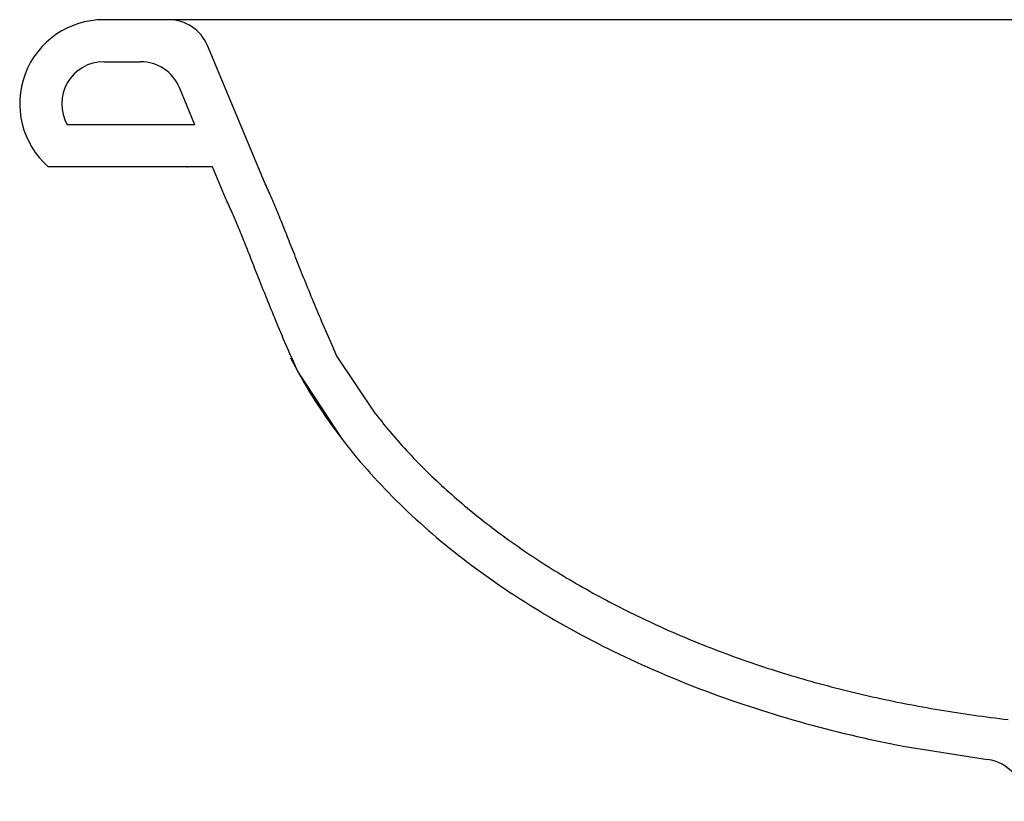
# Model space of a CAD drawing. Header units: millimetres. Extents: x -0.498 to 0, y -0.071 to 0.15.
import ezdxf

# ---------------------------------------------------------------- set-up
doc = ezdxf.new("R2010")
doc.units = ezdxf.units.MM
doc.layers.add('BLOCKS', color=3, linetype='Continuous')

msp = doc.modelspace()

# ---------------------------------------------------------------- linework, layer by layer
at = {"layer": 'BLOCKS'}
for p, q in [((-0.4622123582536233, 0.1460000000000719), (-0.4776824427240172, 0.1460000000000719)), ((-0.0220000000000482, 0.1460000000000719), (-0.4622123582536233, 0.1460000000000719)), ((-0.4394323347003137, 0.1073667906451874), (-0.4529832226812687, 0.1398500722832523)), ((-0.4776824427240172, 0.1360000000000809), (-0.4688852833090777, 0.1360000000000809)), ((-0.455964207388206, 0.1210000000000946), (-0.4596561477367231, 0.1298500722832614)), ((-0.455964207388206, 0.1210000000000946), (-0.4863426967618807, 0.1210000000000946)), ((-0.4517925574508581, 0.1110000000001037), (-0.4909111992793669, 0.1110000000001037)), ((-0.4486180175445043, 0.1033902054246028), (-0.4517925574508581, 0.1110000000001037)), ((-0.4128682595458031, 0.05210759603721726), (-0.4222155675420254, 0.06612780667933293)), ((-0.4313238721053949, 0.06200000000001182), (-0.4207864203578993, 0.04600000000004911)), ((-0.2873019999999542, -0.02688799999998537), (-0.267259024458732, -0.03007534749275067))]:
    msp.add_line(p, q, dxfattribs=at)
for points in [[(-0.457725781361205, 0.1108651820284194), (-0.4577278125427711, 0.1110000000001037)], [(-0.4222155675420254, 0.06612780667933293), (-0.42255814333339, 0.06688372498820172), (-0.4228919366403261, 0.0676246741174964), (-0.4232216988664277, 0.06836100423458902), (-0.4235474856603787, 0.06909270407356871), (-0.4238693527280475, 0.0698197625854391), (-0.4241873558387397, 0.07054216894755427), (-0.4245015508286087, 0.07125991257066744), (-0.4248119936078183, 0.0719729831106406), (-0.4251187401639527, 0.07268137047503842), (-0.4254218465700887, 0.07338506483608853), (-0.4257213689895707, 0.07408405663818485), (-0.4260173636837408, 0.07477833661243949), (-0.4263098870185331, 0.07546789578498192), (-0.4265989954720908, 0.07615272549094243), (-0.4268847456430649, 0.07683281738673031), (-0.4271671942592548, 0.07750816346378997), (-0.4274463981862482, 0.0781787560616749), (-0.4277224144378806, 0.07884458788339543), (-0.4279953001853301, 0.07950565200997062), (-0.4282651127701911, 0.08016194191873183), (-0.4285319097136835, 0.08081345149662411), (-0.4287957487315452, 0.0814601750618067), (-0.4290566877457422, 0.08210210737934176), (-0.4293147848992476, 0.08273924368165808), (-0.4295700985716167, 0.08337157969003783), (-0.4298226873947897, 0.08399911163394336), (-0.4300726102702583, 0.0846218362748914), (-0.4303199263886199, 0.08523975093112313), (-0.4305646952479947, 0.08585285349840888), (-0.4308069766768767, 0.08646114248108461), (-0.4310468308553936, 0.08706461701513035), (-0.4312843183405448, 0.08766327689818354), (-0.4315195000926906, 0.08825712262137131), (-0.4317524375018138, 0.08884615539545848), (-0.4319831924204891, 0.0894303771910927), (-0.4322118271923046, 0.09000979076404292), (-0.4324384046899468, 0.09058439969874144), (-0.4326629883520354, 0.09115420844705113), (-0.4328856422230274, 0.09171922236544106), (-0.4331064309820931, 0.09227944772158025), (-0.4333254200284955, 0.09283489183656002), (-0.4335426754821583, 0.09338556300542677), (-0.4337582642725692, 0.09393147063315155), (-0.4339722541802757, 0.09447262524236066), (-0.434184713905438, 0.09500903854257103), (-0.4343957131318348, 0.09554072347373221), (-0.4346053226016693, 0.0960676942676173), (-0.4348136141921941, 0.0965899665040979), (-0.4350206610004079, 0.09710755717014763), (-0.4352265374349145, 0.09762048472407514), (-0.4354313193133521, 0.09812876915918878), (-0.4356350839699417, 0.09863243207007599), (-0.4358379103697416, 0.09913149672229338), (-0.43603987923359, 0.0996259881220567), (-0.4362410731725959, 0.1001159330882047), (-0.4364415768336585, 0.1006013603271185), (-0.4366414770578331, 0.101082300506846), (-0.4368408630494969, 0.1015587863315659), (-0.4370398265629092, 0.102030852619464), (-0.4372384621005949, 0.1024985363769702), (-0.4374368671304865, 0.1029618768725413), (-0.4376351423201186, 0.103420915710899), (-0.4378333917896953, 0.1038756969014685), (-0.4380317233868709, 0.1043262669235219), (-0.4382302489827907, 0.104772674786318), (-0.4384290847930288, 0.1052149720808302), (-0.4386283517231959, 0.1056532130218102), (-0.4388281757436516, 0.1060874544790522), (-0.4390286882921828, 0.1065177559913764), (-0.4392300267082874, 0.1069441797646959), (-0.4394323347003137, 0.1073667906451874)], [(-0.4313238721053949, 0.06200000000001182), (-0.4316710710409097, 0.06276611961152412), (-0.4320139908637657, 0.06352732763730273), (-0.4323526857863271, 0.0642836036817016), (-0.4326872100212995, 0.06503492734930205), (-0.4330176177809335, 0.06578127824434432), (-0.4333439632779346, 0.06652263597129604), (-0.4336663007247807, 0.06725898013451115), (-0.4339846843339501, 0.06799029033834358), (-0.4342991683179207, 0.06871654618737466), (-0.4346098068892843, 0.06943772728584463), (-0.4349166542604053, 0.07015381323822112), (-0.435219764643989, 0.07086478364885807), (-0.4355191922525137, 0.07157061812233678), (-0.4358149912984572, 0.07227129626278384), (-0.4361072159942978, 0.07296679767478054), (-0.4363959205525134, 0.07365710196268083), (-0.4366811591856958, 0.07434218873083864), (-0.4369629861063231, 0.07502203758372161), (-0.437241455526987, 0.07569662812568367), (-0.4375166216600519, 0.07636593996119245), (-0.4377885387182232, 0.07702995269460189), (-0.4380572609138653, 0.07768864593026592), (-0.4383228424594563, 0.07834199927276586), (-0.4385853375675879, 0.07898999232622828), (-0.4388448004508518, 0.07963260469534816), (-0.4391012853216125, 0.08026981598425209), (-0.4393548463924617, 0.08090160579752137), (-0.4396055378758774, 0.08152795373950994), (-0.4398534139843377, 0.08214883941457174), (-0.4400985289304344, 0.0827642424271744), (-0.4403409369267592, 0.08337414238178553), (-0.4405806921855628, 0.0839785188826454), (-0.4408178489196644, 0.08457735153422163), (-0.4410524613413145, 0.08517061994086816), (-0.4412845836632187, 0.0857583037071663), (-0.4415142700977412, 0.08634038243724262), (-0.441741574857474, 0.08691683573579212), (-0.441966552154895, 0.08748764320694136), (-0.442189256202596, 0.08805278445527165), (-0.4424097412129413, 0.08861223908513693), (-0.4426280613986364, 0.08916598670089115), (-0.4428442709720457, 0.08971400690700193), (-0.4430584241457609, 0.09025627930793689), (-0.4432705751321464, 0.09079278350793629), (-0.4434807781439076, 0.09132349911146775), (-0.4436890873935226, 0.09184840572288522), (-0.4438955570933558, 0.09236748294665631), (-0.4441002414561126, 0.09288071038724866), (-0.4443031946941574, 0.0933880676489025), (-0.4445044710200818, 0.09388953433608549), (-0.4447041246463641, 0.09438509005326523), (-0.4449022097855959, 0.09487471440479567), (-0.4450987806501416, 0.09535838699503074), (-0.4452938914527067, 0.09583608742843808), (-0.4454875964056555, 0.09630779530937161), (-0.4456799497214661, 0.09677349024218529), (-0.4458710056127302, 0.09723315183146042), (-0.4460608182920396, 0.09768675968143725), (-0.4462494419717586, 0.09813429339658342), (-0.4464369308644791, 0.09857573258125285), (-0.446623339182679, 0.09901105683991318), (-0.4468087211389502, 0.09944024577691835), (-0.446993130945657, 0.09986327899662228), (-0.4471766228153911, 0.1002801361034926), (-0.4473592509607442, 0.100690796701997), (-0.4475410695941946, 0.1010952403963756), (-0.4477221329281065, 0.1014934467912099), (-0.4479024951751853, 0.1018853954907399), (-0.4480822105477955, 0.1022710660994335), (-0.4482613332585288, 0.1026504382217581), (-0.4484399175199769, 0.1030234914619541), (-0.4486180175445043, 0.1033902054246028)]]:
    msp.add_lwpolyline(points, dxfattribs=at)
for points in [[(-0.4331889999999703, 0.06552300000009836, 0), (-0.4326620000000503, 0.06449800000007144, 0), (-0.4321240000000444, 0.06347500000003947, 0), (-0.431573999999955, 0.06245499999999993, 0), (-0.4310120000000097, 0.06143800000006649, 0), (-0.430437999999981, 0.06042300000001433, 0), (-0.4298529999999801, 0.05941200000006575, 0), (-0.4292570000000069, 0.05840299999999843, 0), (-0.4286489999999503, 0.0573980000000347, 0), (-0.4280290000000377, 0.05639500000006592, 0), (-0.4273980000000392, 0.05539600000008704, 0), (-0.4267549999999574, 0.05440000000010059, 0), (-0.4261010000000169, 0.0534059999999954, 0), (-0.4254359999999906, 0.05241700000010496, 0), (-0.4247589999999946, 0.05143000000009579, 0), (-0.4240720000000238, 0.05044700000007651, 0), (-0.4233719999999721, 0.04946700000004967, 0), (-0.4226619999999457, 0.04849100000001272, 0), (-0.4219409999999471, 0.04751900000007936, 0), (-0.4212079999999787, 0.04655000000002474, 0), (-0.4204640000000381, 0.04558400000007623, 0), (-0.4197100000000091, 0.04462200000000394, 0), (-0.4189440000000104, 0.04366500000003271, 0), (-0.4181670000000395, 0.0427110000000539, 0), (-0.4173799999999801, 0.04176000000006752, 0), (-0.416580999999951, 0.04081400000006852, 0), (-0.4157719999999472, 0.03987200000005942, 0), (-0.4149519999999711, 0.03893400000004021, 0), (-0.4141210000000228, 0.03799900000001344, 0), (-0.4132799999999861, 0.03706900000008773, 0), (-0.4124279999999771, 0.0361440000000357, 0), (-0.411564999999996, 0.03522200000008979, 0), (-0.41069200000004, 0.03430500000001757, 0), (-0.4098089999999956, 0.03339200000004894, 0), (-0.408914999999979, 0.03248300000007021, 0), (-0.4080099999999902, 0.03157900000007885, 0), (-0.4070950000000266, 0.03068000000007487, 0), (-0.4061699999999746, 0.02978500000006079, 0), (-0.4052349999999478, 0.02889400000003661, 0), (-0.4042899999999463, 0.02800899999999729, 0), (-0.4033339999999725, 0.02712800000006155, 0), (-0.4023690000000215, 0.02625100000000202, 0), (-0.4013929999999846, 0.02538000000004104, 0), (-0.4004069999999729, 0.02451300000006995, 0), (-0.3994119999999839, 0.02365200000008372, 0), (-0.3984070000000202, 0.02279500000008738, 0), (-0.397391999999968, 0.02194300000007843, 0), (-0.3963670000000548, 0.02109600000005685, 0), (-0.3953320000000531, 0.02025500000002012, 0), (-0.3942879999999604, 0.01941800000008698, 0), (-0.3932340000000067, 0.018587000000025, 0), (-0.3921709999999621, 0.01776100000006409, 0), (-0.3910990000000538, 0.01694100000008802, 0), (-0.3900169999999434, 0.01612500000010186, 0), (-0.3889259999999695, 0.01531500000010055, 0), (-0.3878250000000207, 0.0145110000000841, 0), (-0.3867159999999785, 0.01371200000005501, 0), (-0.3855969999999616, 0.01291800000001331, 0), (-0.3844689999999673, 0.01213000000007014, 0), (-0.3833319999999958, 0.01134799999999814, 0), (-0.382186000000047, 0.0105710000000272, 0), (-0.3810320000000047, 0.00980000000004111, 0), (-0.3798679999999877, 0.009035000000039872, 0), (-0.3786959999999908, 0.008276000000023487, 0), (-0.3775150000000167, 0.007521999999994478, 0), (-0.3763259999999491, 0.006774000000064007, 0), (-0.3751280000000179, 0.0060320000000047, 0), (-0.3739219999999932, 0.005296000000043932, 0), (-0.3727069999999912, 0.004566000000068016, 0), (-0.3714840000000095, 0.003843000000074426, 0), (-0.3702520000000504, 0.003125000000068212, 0), (-0.3690129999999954, 0.00241300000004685, 0), (-0.367764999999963, 0.001708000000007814, 0), (-0.3665089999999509, 0.001008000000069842, 0), (-0.3652459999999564, 0.0003150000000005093, 0), (-0.3639739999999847, -0.0003709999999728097, 0), (-0.3626950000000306, -0.001051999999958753, 0), (-0.3614069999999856, -0.001725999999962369, 0), (-0.3601129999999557, -0.002393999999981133, 0), (-0.3588099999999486, -0.003054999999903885, 0), (-0.3574999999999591, -0.003709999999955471, 0), (-0.3561829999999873, -0.004357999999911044, 0), (-0.3548580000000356, -0.004999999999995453, 0), (-0.353525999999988, -0.005634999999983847, 0), (-0.3521859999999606, -0.006262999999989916, 0), (-0.3508399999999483, -0.006884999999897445, 0), (-0.3494859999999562, -0.007499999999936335, 0), (-0.3481249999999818, -0.008108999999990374, 0), (-0.3467580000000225, -0.008709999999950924, 0), (-0.3453829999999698, -0.009304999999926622, 0), (-0.3440020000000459, -0.009892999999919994, 0), (-0.342614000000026, -0.01047499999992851, 0), (-0.3412200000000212, -0.01104899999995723, 0), (-0.3398190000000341, -0.01161600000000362, 0), (-0.3384109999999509, -0.01217699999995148, 0), (-0.3369969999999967, -0.01272999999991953, 0), (-0.3355769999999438, -0.01327699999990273, 0), (-0.3341500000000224, -0.01381599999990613, 0), (-0.3327179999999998, -0.0143479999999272, 0), (-0.331278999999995, -0.01487299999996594, 0), (-0.3298350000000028, -0.01539099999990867, 0), (-0.3283840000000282, -0.01590199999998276, 0), (-0.3269279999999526, -0.01640599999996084, 0), (-0.3254660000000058, -0.01690199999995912, 0), (-0.3239979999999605, -0.01739199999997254, 0), (-0.3225250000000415, -0.017872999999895, 0), (-0.3210460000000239, -0.0183479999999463, 0), (-0.319562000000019, -0.0188149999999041, 0), (-0.3180730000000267, -0.01927499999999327, 0), (-0.3165780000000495, -0.01972799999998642, 0), (-0.3150779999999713, -0.02017299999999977, 0), (-0.3135740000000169, -0.02060999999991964, 0), (-0.3120639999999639, -0.02103999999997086, 0), (-0.3105490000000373, -0.02146299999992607, 0), (-0.309030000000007, -0.02187799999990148, 0), (-0.3075059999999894, -0.02228599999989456, 0), (-0.3059769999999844, -0.02268599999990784, 0), (-0.304442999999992, -0.02307799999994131, 0), (-0.3029060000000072, -0.02346299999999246, 0), (-0.3013630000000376, -0.02383999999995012, 0), (-0.2998169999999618, -0.02420999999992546, 0), (-0.2982660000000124, -0.02457199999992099, 0), (-0.2967119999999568, -0.02492599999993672, 0), (-0.2951530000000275, -0.02527199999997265, 0), (-0.2935899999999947, -0.02561099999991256, 0), (-0.2920239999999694, -0.02594199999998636, 0), (-0.2904539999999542, -0.02626499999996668, 0), (-0.2888799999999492, -0.02657999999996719, 0), (-0.2873019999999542, -0.02688799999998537, 0)], [(-0.4128680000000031, 0.05210800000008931, 0), (-0.4124140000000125, 0.05152200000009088, 0), (-0.4119550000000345, 0.05093800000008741, 0), (-0.4114899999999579, 0.05035500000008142, 0), (-0.4110220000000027, 0.0497730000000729, 0), (-0.4105479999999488, 0.04919300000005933, 0), (-0.4100700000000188, 0.04861400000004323, 0), (-0.4095869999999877, 0.04803700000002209, 0), (-0.4090989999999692, 0.04746000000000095, 0), (-0.4086069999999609, 0.04688500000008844, 0), (-0.4081099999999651, 0.0463120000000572, 0), (-0.407607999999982, 0.04574000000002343, 0), (-0.4071010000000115, 0.04516900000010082, 0), (-0.4065910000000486, 0.04460000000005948, 0), (-0.4060749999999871, 0.04403200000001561, 0), (-0.4055550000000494, 0.04346500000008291, 0), (-0.4050300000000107, 0.04290000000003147, 0), (-0.404500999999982, 0.04233700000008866, 0), (-0.403966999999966, 0.04177500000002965, 0), (-0.4034289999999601, 0.0412140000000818, 0), (-0.4028859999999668, 0.04065600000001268, 0), (-0.4023389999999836, 0.04009800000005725, 0), (-0.401787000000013, 0.03954200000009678, 0), (-0.4012310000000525, 0.03898800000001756, 0), (-0.4006709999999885, 0.03843500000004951, 0), (-0.4001060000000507, 0.03788400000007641, 0), (-0.3995360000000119, 0.03733500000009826, 0), (-0.3989629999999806, 0.0367870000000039, 0), (-0.398384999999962, 0.03624100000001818, 0), (-0.397801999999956, 0.03569600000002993, 0), (-0.3972149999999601, 0.03515300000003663, 0), (-0.3966239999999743, 0.03461200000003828, 0), (-0.3960289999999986, 0.03407200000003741, 0), (-0.395430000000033, 0.03353400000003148, 0), (-0.3948259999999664, 0.03299800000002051, 0), (-0.3942180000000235, 0.03246400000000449, 0), (-0.3936049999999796, 0.03193100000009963, 0), (-0.3929889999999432, 0.03140000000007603, 0), (-0.3923680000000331, 0.03087100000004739, 0), (-0.3917430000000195, 0.03034400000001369, 0), (-0.3911140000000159, 0.02981900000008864, 0), (-0.3904810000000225, 0.02929500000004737, 0), (-0.3898440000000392, 0.02877300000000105, 0), (-0.3892029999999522, 0.02825300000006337, 0), (-0.3885569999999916, 0.02773500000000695, 0), (-0.3879080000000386, 0.02721900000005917, 0), (-0.3872549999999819, 0.02670500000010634, 0), (-0.3865970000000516, 0.0261920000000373, 0), (-0.3859360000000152, 0.02568200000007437, 0), (-0.3852699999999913, 0.02517299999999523, 0), (-0.3846009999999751, 0.02466600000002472, 0), (-0.3839269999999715, 0.02416200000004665, 0), (-0.3832499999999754, 0.02365900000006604, 0), (-0.382567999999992, 0.02315900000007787, 0), (-0.3818830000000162, 0.02266000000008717, 0), (-0.3811940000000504, 0.02216300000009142, 0), (-0.3805009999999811, 0.02166900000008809, 0), (-0.3798040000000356, 0.02117600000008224, 0), (-0.3791039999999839, 0.02068600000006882, 0), (-0.3783989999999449, 0.02019700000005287, 0), (-0.3776910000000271, 0.01971100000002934, 0), (-0.3769790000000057, 0.01922700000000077, 0), (-0.3762629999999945, 0.01874500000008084, 0), (-0.3755429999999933, 0.01826500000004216, 0), (-0.3748199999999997, 0.01778699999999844, 0), (-0.3740930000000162, 0.01731100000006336, 0), (-0.3733620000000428, 0.01683800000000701, 0), (-0.3726279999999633, 0.01636600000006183, 0), (-0.3718900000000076, 0.01589699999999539, 0), (-0.3711479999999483, 0.01543100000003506, 0), (-0.3704020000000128, 0.0149660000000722, 0), (-0.3696529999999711, 0.01450400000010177, 0), (-0.3689010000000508, 0.01404300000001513, 0), (-0.3681450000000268, 0.01358600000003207, 0), (-0.367385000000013, 0.01313000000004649, 0), (-0.3666220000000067, 0.01267700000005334, 0), (-0.3658550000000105, 0.01222600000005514, 0), (-0.3650850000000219, 0.01177700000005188, 0), (-0.3643110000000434, 0.01133100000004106, 0), (-0.3635329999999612, 0.01088700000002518, 0), (-0.3627529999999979, 0.01044600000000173, 0), (-0.3619690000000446, 0.01000700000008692, 0), (-0.3611809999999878, 0.00957000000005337, 0), (-0.3603900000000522, 0.009136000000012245, 0), (-0.3595960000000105, 0.008704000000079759, 0), (-0.3587979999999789, 0.008275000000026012, 0), (-0.3579969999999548, 0.007848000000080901, 0), (-0.3571920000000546, 0.007423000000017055, 0), (-0.3563840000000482, 0.007002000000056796, 0), (-0.3555730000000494, 0.006582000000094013, 0), (-0.3547589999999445, 0.006165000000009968, 0), (-0.3539409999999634, 0.005751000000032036, 0), (-0.3531199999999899, 0.005339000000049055, 0), (-0.3522960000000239, 0.004930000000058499, 0), (-0.3514689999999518, 0.004523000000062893, 0), (-0.3506380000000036, 0.004119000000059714, 0), (-0.3498039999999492, 0.003717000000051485, 0), (-0.3489680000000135, 0.003319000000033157, 0), (-0.3481279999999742, 0.002922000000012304, 0), (-0.3472839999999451, 0.002529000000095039, 0), (-0.3464380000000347, 0.002138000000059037, 0), (-0.3455890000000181, 0.001750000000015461, 0), (-0.3447360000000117, 0.001364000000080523, 0), (-0.3438810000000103, 0.0009810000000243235, 0), (-0.343022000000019, 0.0006010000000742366, 0), (-0.3421600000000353, 0.0002240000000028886, 0), (-0.3412960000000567, -0.0001509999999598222, 0), (-0.3404279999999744, -0.0005229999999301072, 0), (-0.3395570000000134, -0.0008919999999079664, 0), (-0.3386839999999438, -0.0012579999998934, 0), (-0.337806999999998, -0.00162199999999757, 0), (-0.3369279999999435, -0.001981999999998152, 0), (-0.3360460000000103, -0.002340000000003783, 0), (-0.3351599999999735, -0.002694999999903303, 0), (-0.3342720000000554, -0.003046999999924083, 0), (-0.3333810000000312, -0.003396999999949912, 0), (-0.3324870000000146, -0.003742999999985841, 0), (-0.3315910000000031, -0.004086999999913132, 0), (-0.3306910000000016, -0.00442699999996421, 0), (-0.3297890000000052, -0.004764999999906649, 0), (-0.3288840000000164, -0.005098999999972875, 0), (-0.3279760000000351, -0.005430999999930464, 0), (-0.3270659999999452, -0.005759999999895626, 0), (-0.3261529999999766, -0.00608599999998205, 0), (-0.3252370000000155, -0.006407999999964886, 0), (-0.3243179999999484, -0.006727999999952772, 0), (-0.3233969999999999, -0.007044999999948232, 0), (-0.3224729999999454, -0.00735799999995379, 0), (-0.3215470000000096, -0.007668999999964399, 0), (-0.3206179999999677, -0.007976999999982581, 0), (-0.319686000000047, -0.008280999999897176, 0), (-0.3187520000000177, -0.008581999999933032, 0), (-0.3178159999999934, -0.008879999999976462, 0), (-0.3168769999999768, -0.00917499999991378, 0), (-0.3159359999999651, -0.009466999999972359, 0), (-0.3149919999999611, -0.009755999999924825, 0), (-0.3140469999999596, -0.01004199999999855, 0), (-0.3130989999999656, -0.01032499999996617, 0), (-0.3121479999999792, -0.01060399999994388, 0), (-0.3111959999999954, -0.01088099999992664, 0), (-0.3102410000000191, -0.01115399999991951, 0), (-0.3092840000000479, -0.01142399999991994, 0), (-0.308324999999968, -0.01169099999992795, 0), (-0.3073640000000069, -0.01195499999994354, 0), (-0.3064010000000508, -0.0122159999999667, 0), (-0.3054349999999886, -0.01247299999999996, 0), (-0.3044680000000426, -0.01272799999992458, 0), (-0.3034979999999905, -0.01297899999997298, 0), (-0.3025270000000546, -0.01322699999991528, 0), (-0.3015540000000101, -0.01347199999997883, 0), (-0.3005779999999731, -0.01371399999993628, 0), (-0.2996010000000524, -0.01395299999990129, 0), (-0.298622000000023, -0.0141879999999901, 0), (-0.2976409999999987, -0.01442099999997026, 0), (-0.2966579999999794, -0.01464999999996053, 0), (-0.2956729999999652, -0.01487599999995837, 0), (-0.2946869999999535, -0.01509799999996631, 0), (-0.2936989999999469, -0.01531799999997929, 0), (-0.2927089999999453, -0.01553499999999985, 0), (-0.2917169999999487, -0.01574799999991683, 0), (-0.2907239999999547, -0.01595799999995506, 0), (-0.2897289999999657, -0.01616500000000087, 0), (-0.2887319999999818, -0.01636899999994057, 0), (-0.2877340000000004, -0.01656900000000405, 0), (-0.286734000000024, -0.01676599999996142, 0), (-0.2857330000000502, -0.01695999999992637, 0), (-0.2847299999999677, -0.01715099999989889, 0), (-0.2837260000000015, -0.01733899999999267, 0), (-0.2827200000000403, -0.01752299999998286, 0), (-0.2817119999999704, -0.0177049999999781, 0), (-0.2807040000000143, -0.01788299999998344, 0), (-0.2796939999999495, -0.01805699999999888, 0), (-0.2786820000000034, -0.01822899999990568, 0), (-0.2776689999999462, -0.01839699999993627, 0), (-0.2766550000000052, -0.01856199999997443, 0), (-0.275639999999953, -0.01872399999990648, 0), (-0.2746230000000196, -0.01888299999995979, 0), (-0.273604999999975, -0.01903799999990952, 0), (-0.2725860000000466, -0.0191899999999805, 0), (-0.2715660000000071, -0.01933899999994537, 0), (-0.2705449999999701, -0.01948499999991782, 0), (-0.2695220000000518, -0.01962699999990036, 0), (-0.2684980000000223, -0.01976700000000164, 0), (-0.2674739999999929, -0.01990200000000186, 0), (-0.2664479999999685, -0.02003499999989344, 0), (-0.2654209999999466, -0.02016399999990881, 0), (-0.264393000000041, -0.02028999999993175, 0), (-0.2633640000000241, -0.02041299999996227, 0), (-0.2623350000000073, -0.02053300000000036, 0)]]:
    msp.add_polyline3d(points, dxfattribs=at)
for centre, radius, start, end in [((-0.4776824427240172, 0.12600000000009), 0.02, 90, 228.590377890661), ((-0.4622123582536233, 0.1360000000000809), 0.01, 22.64418900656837, 90), ((-0.4776824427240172, 0.12600000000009), 0.01, 90, 210.0000000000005), ((-0.4688852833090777, 0.12600000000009), 0.01, 22.64418900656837, 90), ((-0.2685139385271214, -0.03999629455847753), 0.01, 359.9999999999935, 82.79086521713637)]:
    msp.add_arc(centre, radius, start, end, dxfattribs=at)

doc.saveas('drawing.dxf')
